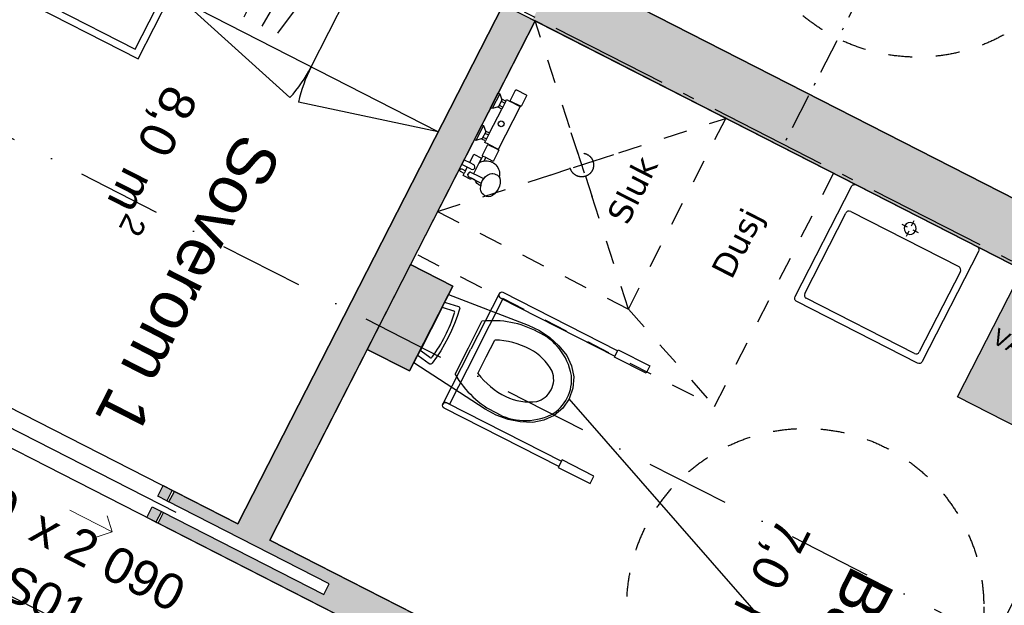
# Model space of a CAD drawing. Header units: millimetres. Extents: x 91549 to 157794, y 81579 to 142563.
# Tile 35 of 112: x 133711 to 137847, y 114480 to 116942. Entities that reach past the tile are written whole.
import ezdxf
from ezdxf.enums import TextEntityAlignment as Align

# ---------------------------------------------------------------- set-up
doc = ezdxf.new("R2010")
doc.units = ezdxf.units.MM
doc.header["$LTSCALE"] = 0.5
doc.header["$MEASUREMENT"] = 0
for name, pattern in [('Akselinje', [1500, 1000, -200, 100, -200]), ('Over snittplan', [520, 300, -100, 20, -100]), ('PLINE', [0]), ('Prikk & stiplet', [1340.555525, 705.555534, -352.777767, 0, -282.222223]), ('Stipling', [400, 200, -200]), ('Under snittplan', [600, 400, -200])]:
    doc.linetypes.add(name, pattern=pattern)
doc.layers.add('234- Vinduer_ dører_ porter(Nye konstruksjoner)', color=7, linetype='Continuous', lineweight=0)
for name, color, linetype in [('24-- Innervegger (Skravur)(Nye konstruksjoner)', 7, 'Continuous'), ('24-- Innervegger(Nye konstruksjoner)', 7, 'Continuous'), ('244- Vinduer_ dører_ foldevegger(Nye konstruksjoner)', 7, 'Continuous'), ('251- Frittbærende dekker(Nye konstruksjoner)', 7, 'Continuous'), ('315- Utstyr for sanitærinstallasjoner (Skravur)(Nye konstruksjoner)', 7, 'Continuous'), ('315- Utstyr for sanitærinstallasjoner(Nye konstruksjoner)', 7, 'Continuous'), ('68-- Inventar (løst)(Nye konstruksjoner)', 7, 'Continuous'), ('82-- Modullinjer(Nye konstruksjoner)', 7, 'Continuous'), ('842-M___1_100 Målsetting bygning(Nye konstruksjoner)', 7, 'Continuous'), ('852- Snittmarkør', 7, 'Continuous'), ('852- Teknisk_symbolsk informasjon_ bygning(Nye konstruksjoner)', 7, 'Continuous'), ('862- M___Nettoareal(Nye konstruksjoner)', 7, 'Continuous'), ('862- M___Nettoareal(Polylinje)(Nye konstruksjoner)', 7, 'Continuous'), ('862- M___Nettoareal(Tekst)(Nye konstruksjoner)', 7, 'Continuous'), ('878- Annen overflate_visuell informasjon_andre HC(Nye konstruksjoner)', 7, 'Continuous'), ('878- Annen overflate_visuell informasjon_snusirkler(Nye konstruksjoner)', 7, 'Continuous'), ('VA_Sluk(Nye konstruksjoner)', 7, 'Continuous')]:
    doc.layers.add(name, color=color, linetype=linetype)
doc.styles.add('GENERATED_STYLE_1', font='arial.ttf')
doc.styles.add('GENERATED_STYLE_2', font='arial.ttf')
doc.styles.add('GENERATED_STYLE_3', font='verdana.ttf')
doc.linetypes.add('Fasade_Snitt markør', pattern='A,0,[1,Plan 1.etasje1.Shx,S=3.174603,R=0,X=0,Y=0],-800,0', length=800)
doc.dimstyles.new('GENERATED_STYLE__2', dxfattribs={"dimtxt": 150, "dimasz": 95, "dimexe": 0.18, "dimexo": 0.0625, "dimgap": 0, "dimtad": 1, "dimdec": 0, "dimzin": 0, "dimdsep": 46, "dimtxsty": 'GENERATED_STYLE_1', "dimblk": 'ARROWHEAD_6', "dimblk1": 'ARROWHEAD_6', "dimblk2": 'ARROWHEAD_6', "dimcen": 0.09, "dimse1": 1, "dimse2": 1, "dimclrd": 256, "dimclre": 256, "dimclrt": 256, "dimadec": 1, "dimazin": 0, "dimtfac": 1, "dimtdec": 4, "dimtmove": 0, "dimatfit": 3, "dimfxl": 1, "dimtolj": 1, "dimtzin": 0, "dimarcsym": 0})
doc.dimstyles.new('GENERATED_STYLE__3', dxfattribs={"dimtxt": 200, "dimasz": 190, "dimexe": 0.18, "dimexo": 0.0625, "dimgap": 0, "dimtad": 1, "dimdec": 0, "dimzin": 0, "dimdsep": 46, "dimtxsty": 'GENERATED_STYLE_1', "dimblk": 'ARROWHEAD_6', "dimblk1": 'ARROWHEAD_6', "dimblk2": 'ARROWHEAD_6', "dimcen": 0.09, "dimse1": 1, "dimse2": 1, "dimclrd": 256, "dimclre": 256, "dimclrt": 256, "dimadec": 1, "dimazin": 0, "dimtfac": 1, "dimtdec": 4, "dimtmove": 0, "dimatfit": 3, "dimfxl": 1, "dimtolj": 1, "dimtzin": 0, "dimarcsym": 0})

# ---------------------------------------------------------------- blocks, each defined once
blk = doc.blocks.new('Leilighet 1_101_14_1', base_point=(132842.5, 119904.3))
at = {"layer": '862- M___Nettoareal(Polylinje)(Nye konstruksjoner)', "linetype": 'PLINE', "flags": 128}
blk.add_lwpolyline([(132836.6, 118488.9), (129669.9, 112288.8), (136315.2, 108894.6), (139482, 115094.7), (135686.4, 117033.3)], close=True, dxfattribs=at)
at = {"layer": '862- M___Nettoareal(Tekst)(Nye konstruksjoner)', "style": 'GENERATED_STYLE_1'}
for tag, height, p in [('DUMMY_862', 150, (131389.7, 118862)), ('ROOM_NAME', 200, (131669.6, 118673.3)), ('DUMMY_861', 200, (131100.8, 117605.4))]:
    blk.add_attdef(tag, text='', height=height, rotation=242.9436, dxfattribs=at).set_placement(p, align=Align.TOP_LEFT)
blk = doc.blocks.new('Korridor_101_15_1', base_point=(139504.5, 110638.4))
at = {"layer": '862- M___Nettoareal(Polylinje)(Nye konstruksjoner)', "linetype": 'PLINE', "flags": 128}
blk.add_lwpolyline([(142398.2, 116160.9), (136899.8, 118969.2), (135978.3, 117165), (139818.4, 115203.6), (132080, 100053.2), (133738.3, 99206.2)], close=True, dxfattribs=at)
at = {"layer": '862- M___Nettoareal(Tekst)(Nye konstruksjoner)', "style": 'GENERATED_STYLE_1'}
for tag, height, p in [('DUMMY_862', 150, (137989.1, 109473.7)), ('ROOM_NAME', 200, (138269, 109285)), ('DUMMY_861', 200, (137825.3, 108462))]:
    blk.add_attdef(tag, text='', height=height, rotation=242.9436, dxfattribs=at).set_placement(p, align=Align.TOP_LEFT)
blk = doc.blocks.new('Bad_106_28_1', base_point=(137010.7, 114473.8))
at = {"layer": '862- M___Nettoareal(Polylinje)(Nye konstruksjoner)', "linetype": 'PLINE', "flags": 128}
blk.add_lwpolyline([(137343.8, 113435.4), (138458.3, 115617.5), (135875.5, 116936.7), (135352.4, 115912.6), (135530.6, 115821.6), (135348.6, 115465.4), (135170.5, 115556.3), (134761, 114754.6)], close=True, dxfattribs=at)
at = {"layer": '862- M___Nettoareal(Tekst)(Nye konstruksjoner)', "insert": (137077.5, 114770.9), "char_height": 150, "attachment_point": 1, "rotation": 242.9436, "style": 'GENERATED_STYLE_1'}
blk.add_mtext('\\A1;{\\pql;\\pt0,24100;\\fArial|b0|i0|c0|p0;\\W1.000000;7,0\\fArial|b0|i0|c0|p0;\\W1.000000;\\A1{\\H.66x;\\S^  ;}\\fArial|b0|i0|c0|p0;\\W1.000000; m\\fArial|b0|i0|c0|p0;\\W1.000000;\\A1{\\H.66x;\\S2^  ;}}', dxfattribs=at)
at = {"layer": '862- M___Nettoareal(Tekst)(Nye konstruksjoner)', "style": 'GENERATED_STYLE_1'}
for tag, height, p in [('DUMMY_862', 150, (137109.9, 114754.4)), ('ROOM_NAME', 200, (137389.8, 114565.7)), ('DUMMY_861', 200, (137167.8, 114176.8))]:
    blk.add_attdef(tag, text='', height=height, rotation=242.9436, dxfattribs=at).set_placement(p, align=Align.TOP_LEFT)
blk = doc.blocks.new('Tekn. rom_101_31_1', base_point=(138684.5, 114137.8))
at = {"layer": '862- M___Nettoareal(Polylinje)(Nye konstruksjoner)', "linetype": 'PLINE', "flags": 128}
blk.add_lwpolyline([(138591.9, 115549.3), (137477.4, 113367.2), (138367.5, 112912.6), (139482, 115094.7)], close=True, dxfattribs=at)
at = {"layer": '862- M___Nettoareal(Tekst)(Nye konstruksjoner)', "insert": (138890.9, 114708.4), "char_height": 150, "attachment_point": 1, "rotation": 242.9436, "style": 'GENERATED_STYLE_1'}
blk.add_mtext('\\A1;{\\pql;\\pt0,24100;\\fArial|b0|i0|c0|p0;\\W1.000000;2,4\\fArial|b0|i0|c0|p0;\\W1.000000;\\A1{\\H.66x;\\S^  ;}\\fArial|b0|i0|c0|p0;\\W1.000000; m\\fArial|b0|i0|c0|p0;\\W1.000000;\\A1{\\H.66x;\\S2^  ;}}', dxfattribs=at)
at = {"layer": '862- M___Nettoareal(Tekst)(Nye konstruksjoner)', "style": 'GENERATED_STYLE_1'}
for tag, height, p in [('DUMMY_862', 150, (138923.4, 114691.9)), ('ROOM_NAME', 200, (139203.2, 114503.2)), ('DUMMY_861', 200, (138655.5, 113476.5))]:
    blk.add_attdef(tag, text='', height=height, rotation=242.9436, dxfattribs=at).set_placement(p, align=Align.TOP_LEFT)
blk = doc.blocks.new('Soverom 1_106_32_1', base_point=(134268.8, 115964.9))
at = {"layer": '862- M___Nettoareal(Polylinje)(Nye konstruksjoner)', "linetype": 'PLINE', "flags": 128}
blk.add_lwpolyline([(134627.4, 114822.9), (135742, 117004.9), (135686.4, 117033.3), (132836.6, 118488.9), (131722.1, 116306.8)], close=True, dxfattribs=at)
at = {"layer": '862- M___Nettoareal(Tekst)(Nye konstruksjoner)', "insert": (134503.1, 116589.9), "char_height": 150, "attachment_point": 1, "rotation": 242.9436, "style": 'GENERATED_STYLE_1'}
blk.add_mtext('\\A1;{\\pql;\\pt0,24100;\\fArial|b0|i0|c0|p0;\\W1.000000;8,0\\fArial|b0|i0|c0|p0;\\W1.000000;\\A1{\\H.66x;\\S^  ;}\\fArial|b0|i0|c0|p0;\\W1.000000; m\\fArial|b0|i0|c0|p0;\\W1.000000;\\A1{\\H.66x;\\S2^  ;}}', dxfattribs=at)
at = {"layer": '862- M___Nettoareal(Tekst)(Nye konstruksjoner)', "style": 'GENERATED_STYLE_1'}
for tag, height, p in [('DUMMY_862', 150, (134535.5, 116573.3)), ('ROOM_NAME', 200, (134815.4, 116384.6)), ('DUMMY_861', 200, (134212.1, 115249.2))]:
    blk.add_attdef(tag, text='', height=height, rotation=242.9436, dxfattribs=at).set_placement(p, align=Align.TOP_LEFT)
blk = doc.blocks.new('Stue_kjøkken_101_33_1', base_point=(132006.4, 113565.7))
at = {"layer": '862- M___Nettoareal(Polylinje)(Nye konstruksjoner)', "linetype": 'PLINE', "flags": 128}
blk.add_lwpolyline([(131653.9, 116173.2), (129669.9, 112288.8), (133821.3, 110168.4), (135805.3, 114052.8)], close=True, dxfattribs=at)
at = {"layer": '862- M___Nettoareal(Tekst)(Nye konstruksjoner)', "style": 'GENERATED_STYLE_1'}
for tag, height, p in [('DUMMY_862', 150, (132332, 114289.6)), ('ROOM_NAME', 200, (132611.9, 114100.9)), ('DUMMY_861', 200, (131890.7, 112734.7))]:
    blk.add_attdef(tag, text='', height=height, rotation=242.9436, dxfattribs=at).set_placement(p, align=Align.TOP_LEFT)
blk = doc.blocks.new('Dørmarkør NOR[23]_1', base_point=(133886.8, 115032.7))
at = {"layer": '852- Teknisk_symbolsk informasjon_ bygning(Nye konstruksjoner)', "char_height": 150, "attachment_point": 7, "rotation": 332.9436, "style": 'GENERATED_STYLE_1'}
for s, insert in [('\\A1;{\\pql;\\pt0;\\fArial|b0|i0|c0|p0;\\W1.000000;890\\fArial|b0|i0|c0|p0;\\W1.000000;\\A1{\\H.66x;\\S^  ;}\\fArial|b0|i0|c0|p0;\\W1.000000; x 2\xa0090\\fArial|b0|i0|c0|p0;\\W1.000000;\\A1{\\H.66x;\\S^  ;}}', (133324.1, 114924.3)), ('\\A1;{\\pql;\\pt0;\\fArial|b0|i0|c0|p0;\\W1.000000; ID-S01\\fArial|b0|i0|c0|p0;\\W1.000000;\\fArial|b0|i0|c0|p0;\\W1.000000;\\fArial|b0|i0|c0|p0;\\W1.000000;}', (133313.6, 114677)), ('\\A1;{\\pql;\\pt0;\\fArial|b0|i0|c0|p0;\\W1.000000;\\fArial|b0|i0|c0|p0;\\H0.666667x;\\W1.000000;\\A1{\\H.66x;\\S^  ;}\\fArial|b0|i0|c0|p0;\\H1.500000x;\\W1.000000;\\fArial|b0|i0|c0|p0;\\W1.000000;}', (132908.2, 113116.7))]:
    blk.add_mtext(s, dxfattribs=dict(at, insert=insert))
blk = doc.blocks.new('Skyvedør med pocketkarm[16]_1', base_point=(-1071196.2, -15782375.2))
at = {"layer": '24-- Innervegger (Skravur)(Nye konstruksjoner)', "linetype": 'Continuous'}
for points in [[(133558.8, 115368.7), (133490.5, 115235.1), (133528.8, 115215.5), (133597, 115349.1)], [(134328.6, 114919.3), (134351.3, 114963.9), (134313.1, 114983.4), (134290.3, 114938.9)], [(134283.1, 114830.3), (134305.9, 114874.8), (134267.6, 114894.4), (134244.8, 114849.8)]]:
    blk.add_hatch(color=256, dxfattribs=at).paths.add_polyline_path(points)
at = {"layer": '234- Vinduer_ dører_ porter(Nye konstruksjoner)', "linetype": 'PLINE'}
for p, q in [((133921.3, 114880.3), (134099.4, 114789.4)), ((134099.4, 114789.4), (134077.6, 114856.6)), ((134099.4, 114789.4), (134032.1, 114767.6))]:
    blk.add_line(p, q, dxfattribs=at)
at = {"layer": '244- Vinduer_ dører_ foldevegger(Nye konstruksjoner)', "linetype": 'PLINE'}
for p, q in [((133481.6, 115239.7), (133549.8, 115373.2)), ((133481.6, 115239.7), (133549.8, 115373.2)), ((133481.6, 115239.7), (133549.8, 115373.2)), ((133490.5, 115235.1), (133558.8, 115368.7)), ((133558.8, 115368.7), (133549.8, 115373.2)), ((133558.8, 115368.7), (133597, 115349.1)), ((133597, 115349.1), (133528.8, 115215.5)), ((133490.5, 115235.1), (133481.6, 115239.7)), ((133528.8, 115215.5), (133490.5, 115235.1)), ((134368, 114871.1), (133652, 115236.9)), ((134290.3, 114938.9), (134313.1, 114983.4)), ((134313.1, 114983.4), (134351.3, 114963.9)), ((134351.3, 114963.9), (134328.6, 114919.3)), ((134337.5, 114914.8), (134360.3, 114959.3)), ((134337.5, 114914.8), (134360.3, 114959.3)), ((134337.5, 114914.8), (134360.3, 114959.3)), ((134351.3, 114963.9), (134360.3, 114959.3)), ((134328.6, 114919.3), (134290.3, 114938.9)), ((134328.6, 114919.3), (134337.5, 114914.8)), ((134244.8, 114849.8), (134267.6, 114894.4)), ((134267.6, 114894.4), (134305.9, 114874.8)), ((134305.9, 114874.8), (134283.1, 114830.3)), ((134292, 114825.7), (134314.8, 114870.3)), ((134292, 114825.7), (134314.8, 114870.3)), ((134292, 114825.7), (134314.8, 114870.3)), ((134305.9, 114874.8), (134314.8, 114870.3)), ((134283.1, 114830.3), (134244.8, 114849.8)), ((134283.1, 114830.3), (134292, 114825.7))]:
    blk.add_line(p, q, dxfattribs=at)
at = {"layer": '852- Teknisk_symbolsk informasjon_ bygning(Nye konstruksjoner)'}
blk.add_blockref('Dørmarkør NOR[23]_1', (133886.8, 115032.7), dxfattribs=at)
blk = doc.blocks.new('Seng 01[41]_1', base_point=(134208.4, 116777.6))
at = {"layer": '68-- Inventar (løst)(Nye konstruksjoner)', "linetype": 'PLINE'}
for p, q in [((132836.6, 118488.9), (132427.3, 117687.4)), ((134617.8, 117579.1), (132836.6, 118488.9)), ((133375.2, 118180.1), (133293.3, 118019.8)), ((133133, 118101.7), (133293.3, 118019.8)), ((132427.3, 117687.4), (134208.4, 116777.6)), ((134208.4, 116777.6), (134617.8, 117579.1))]:
    blk.add_line(p, q, dxfattribs=at)
at = {"layer": '68-- Inventar (løst)(Nye konstruksjoner)', "linetype": 'PLINE', "flags": 128}
for points in [[(133133, 118101.7), (133186.8, 118119.1), (133236.8, 118217.1), (132862.8, 118408.1), (132508, 117713.5), (132846.4, 117540.7)], [(134195.3, 116818), (134577.4, 117566.1), (133375.2, 118180.1), (133133, 118101.7), (132832.8, 117513.9)]]:
    blk.add_lwpolyline(points, close=True, dxfattribs=at)
blk = doc.blocks.new('Standard grid marker[49]_1', base_point=(129773.7, 120067.9))
at = {"layer": '82-- Modullinjer(Nye konstruksjoner)', "linetype": 'Akselinje'}
blk.add_line((129951.8, 119977), (149157.6, 110167.3), dxfattribs=at)
at = {"layer": '82-- Modullinjer(Nye konstruksjoner)', "style": 'GENERATED_STYLE_2'}
blk.add_attdef('AC_MarkerText_1', text='', height=350, rotation=242.9436, dxfattribs=at).set_placement((150008.1, 109652.9), align=Align.TOP_CENTER)
blk = doc.blocks.new('Garderobe 01[58]_1', base_point=(135469, 116470.6))
at = {"layer": '68-- Inventar (løst)(Nye konstruksjoner)', "linetype": 'PLINE'}
for p, q in [((134546.8, 117008.7), (134784.9, 117404.3)), ((134653.5, 116953.6), (134856.4, 117368.4)), ((134729.7, 116914.9), (134958.2, 117316.1)), ((135071.2, 117010.7), (134536.8, 117283.6)), ((134934.7, 116743.5), (135207.6, 117277.9)), ((134934.7, 116743.5), (135207.6, 117277.9)), ((134794.5, 116885.3), (135071.5, 117254.7)), ((134400.4, 117016.4), (134845.9, 116614.5)), ((135469, 116470.6), (134882.3, 116595.9))]:
    blk.add_line(p, q, dxfattribs=at)
at = {"layer": '68-- Inventar (løst)(Nye konstruksjoner)', "linetype": 'PLINE', "flags": 128}
blk.add_lwpolyline([(135469, 116470.6), (134400.4, 117016.4), (134673.3, 117550.8), (135742, 117004.9)], close=True, dxfattribs=at)
at = {"layer": '68-- Inventar (løst)(Nye konstruksjoner)', "linetype": 'PLINE'}
for centre, start, end in [((134400.4, 117016.4), 317.9436, 332.9436), ((135469, 116470.6), 152.9436, 167.9436)]:
    blk.add_arc(centre, 600, start, end, dxfattribs=at)
blk = doc.blocks.new('WC handikap[79]_1', base_point=(135439.3, 115642.8))
at = {"layer": '315- Utstyr for sanitærinstallasjoner(Nye konstruksjoner)', "linetype": 'PLINE'}
for p, q in [((135724.2, 115789.6), (135606.4, 115557.8)), ((135628.7, 115546.5), (135740.9, 115767.1)), ((135740.9, 115767.1), (135729.7, 115772.8)), ((135395.4, 115554.2), (135485, 115730.5)), ((135490.2, 115732.5), (135533.7, 115718.6)), ((135595.9, 115563.2), (135652.3, 115674.2)), ((135670.6, 115525.2), (135706.2, 115595.2)), ((135433.7, 115521.9), (135396.8, 115548.8)), ((135488.5, 115326.1), (135606.4, 115557.8)), ((135628.7, 115546.5), (135516.5, 115325.9)), ((135539.5, 115452.2), (135595.9, 115563.2)), ((135635, 115455.1), (135670.6, 115525.2)), ((135516.5, 115325.9), (135505.3, 115331.6))]:
    blk.add_line(p, q, dxfattribs=at)
at = {"layer": '315- Utstyr for sanitærinstallasjoner(Nye konstruksjoner)', "linetype": 'PLINE', "flags": 128}
for points in [[(135937.5, 115606.7), (135976.1, 115571.2), (136008.8, 115530.2), (136029.2, 115487), (136037.9, 115440.2), (136034.3, 115392.9), (136018.6, 115348.2), (135991.8, 115309.3), (135955.7, 115278.5), (135912.7, 115258), (135865.8, 115249), (135813.4, 115251.2), (135762, 115261.5), (135712.7, 115279.6), (135666.7, 115304.9), (135366.2, 115499.2), (135512.3, 115786.4), (135846.3, 115658.1), (135893.9, 115635.9)], [(135548.6, 115694.7), (135537.2, 115664.8), (135524.5, 115635.4), (135510.5, 115606.6), (135495.4, 115578.3), (135479.2, 115550.7), (135461.8, 115523.9), (135443.3, 115497.8), (135440.7, 115495.2), (135437.5, 115493.8), (135434.2, 115493.7), (135431.2, 115495), (135385.2, 115528.5), (135384.2, 115529.6), (135383.7, 115531.2), (135383.7, 115532.9), (135384.2, 115534.6), (135494.3, 115751.1), (135495.3, 115752.5), (135496.7, 115753.5), (135498.3, 115754), (135499.8, 115753.8), (135554, 115736.4), (135556.8, 115734.8), (135558.6, 115732.1), (135559.4, 115728.6), (135558.8, 115725)], [(136224.7, 115554.8), (136358.4, 115486.8), (136342.5, 115455.6), (136208.8, 115523.6)], [(135973.1, 115060.1), (136106.8, 114992.1), (136122.7, 115023.3), (135989, 115091.3)]]:
    blk.add_lwpolyline(points, close=True, dxfattribs=at)
for points in [[(135729.7, 115772.8), (136211.1, 115528), (136222.4, 115550.3), (135741, 115795.1, 1)], [(135505.3, 115331.6), (135986.7, 115086.8), (135975.4, 115064.5), (135494, 115309.3, -1)]]:
    blk.add_lwpolyline(points, format="xyb", close=True, dxfattribs=at)
at = {"layer": '315- Utstyr for sanitærinstallasjoner(Nye konstruksjoner)', "linetype": 'PLINE'}
for centre, start, end in [((135735.4, 115783.9), 153.047, 243.047), ((135499.7, 115320.4), 63.047, 153.047)]:
    blk.add_arc(centre, 12.5, start, end, dxfattribs=at)
for centre, major_axis, ratio, start_param, end_param in [((135083.6, 115823.7), (247.6, 487), 0.851064, 4.52152, 4.903258), ((135488.2, 115728.8), (1.91, 3.75), 0.851064, 6.254649, 7.840563), ((135531.1, 115711.2), (3.54, 6.95), 0.851064, 4.845981, 6.446102), ((135656.8, 115201.3), (220.3, 433.2), 0.889226, 6.259569, 6.81259), ((135766.2, 115361.9), (133.1, 261.7), 0.889226, 5.438328, 6.338917), ((135662.2, 115190.4), (187.6, 369), 0.889226, 6.270283, 6.68601), ((135398.6, 115552.6), (1.91, 3.75), 0.851064, 1.584215, 3.170129), ((135732.9, 115320.5), (120.5, 237), 0.889226, 5.722271, 6.279937), ((135438.1, 115528.3), (3.54, 6.95), 0.851064, 2.978676, 4.578797), ((135924.2, 115727.2), (220.3, 433.2), 0.889226, 2.61219, 3.165211), ((135936.2, 115729.2), (187.6, 369), 0.889226, 2.73877, 3.154497), ((135872.3, 115421.6), (40.5, 79.7), 0.889226, 4.72278, 5.646085), ((135884.9, 115415.2), (71.8, 141.1), 0.889226, 4.71825, 5.344893), ((135873.2, 115423.2), (40.5, 79.7), 0.889226, 3.778693, 4.701998), ((135872.7, 115595.4), (120.5, 237), 0.889226, 3.144846, 3.702511), ((135885.8, 115416.8), (71.8, 141.1), 0.889226, 4.079884, 4.706528), ((135858.9, 115544.2), (133.1, 261.7), 0.889226, 3.085865, 3.986454)]:
    blk.add_ellipse(centre, major_axis=major_axis, ratio=ratio, start_param=start_param, end_param=end_param, dxfattribs=at)
blk = doc.blocks.new('Dusjgarnityr[100]_1', base_point=(135670.9, 116536))
at = {"layer": '315- Utstyr for sanitærinstallasjoner(Nye konstruksjoner)', "linetype": 'PLINE'}
for p, q in [((135727, 116630.8), (135695.2, 116568.4)), ((135736.2, 116604.8), (135721.7, 116576.3)), ((135724.6, 116582.1), (135739.8, 116574.4)), ((135733.2, 116599), (135748.4, 116591.3)), ((135752.7, 116599.8), (135735.5, 116565.9)), ((135812, 116577.5), (135771, 116598.3)), ((135771.9, 116600.1), (135812.9, 116579.3)), ((135659, 116497.1), (135627.2, 116434.7)), ((135668.2, 116471.1), (135653.7, 116442.6)), ((135656.6, 116448.4), (135671.8, 116440.7)), ((135665.2, 116465.3), (135680.4, 116457.6)), ((135684.7, 116466.1), (135667.5, 116432.2)), ((135719.5, 116395.7), (135678.5, 116416.5)), ((135679.4, 116418.3), (135720.6, 116397.4)), ((135668.3, 116362.2), (135656.7, 116368.1)), ((135607.2, 116313.7), (135591.1, 116321.8)), ((135607.2, 116313.7), (135591.1, 116321.8)), ((135601.1, 116341.4), (135617.2, 116333.3)), ((135640, 116338.5), (135617.4, 116294.1)), ((135583.7, 116307.1), (135577.8, 116295.5)), ((135593.4, 116289.3), (135593.2, 116287.7)), ((135593.2, 116287.7), (135593.5, 116285.9)), ((135593.4, 116292), (135594.3, 116294.4)), ((135593.4, 116289.3), (135593.4, 116292)), ((135594, 116291.2), (135593.4, 116289.5)), ((135593.4, 116289.5), (135593.4, 116289.3)), ((135593.4, 116289.3), (135593.4, 116289.3)), ((135593.5, 116285.9), (135594.1, 116284.3)), ((135596.8, 116296.5), (135594, 116291.2)), ((135594.1, 116284.3), (135595.2, 116283)), ((135594.3, 116294.4), (135595.8, 116296.6)), ((135595.2, 116283), (135596.5, 116282.1)), ((135595.8, 116296.6), (135597.9, 116298.2)), ((135634, 116262.5), (135596.5, 116282.1)), ((135597.8, 116298.1), (135596.8, 116296.5)), ((135597.9, 116298.2), (135597.8, 116298.1)), ((135599.1, 116299.3), (135597.9, 116298.2)), ((135597.9, 116298.2), (135597.9, 116298.2)), ((135600.7, 116300.1), (135599.1, 116299.3)), ((135602.3, 116300.5), (135600.7, 116300.1)), ((135604, 116300.4), (135602.3, 116300.5)), ((135605.6, 116299.9), (135604, 116300.4)), ((135643.5, 116281.2), (135605.6, 116299.9)), ((135659.9, 116273.4), (135643.5, 116281.2)), ((135658.7, 116271.9), (135664.3, 116278.6)), ((135664.3, 116278.6), (135667.9, 116282.6)), ((135667.9, 116282.6), (135675.9, 116289.1)), ((135675.9, 116289.1), (135684, 116293.1)), ((135684, 116293.1), (135686.6, 116294.1)), ((135686.6, 116294.1), (135694.7, 116295.4)), ((135694.7, 116295.4), (135697.8, 116295.4)), ((135697.8, 116295.4), (135705.1, 116293.6)), ((135705.1, 116293.6), (135708.2, 116292.6)), ((135708.2, 116292.6), (135717.7, 116287.8)), ((135717.7, 116287.8), (135723.5, 116282.9)), ((135723.5, 116282.9), (135724.8, 116280.3)), ((135650, 116253.8), (135634, 116262.5)), ((135648.4, 116247.2), (135647.6, 116243.8)), ((135648.4, 116247.2), (135650.4, 116255.7)), ((135650.4, 116255.7), (135653.9, 116264.1)), ((135653.9, 116264.1), (135658.7, 116271.9))]:
    blk.add_line(p, q, dxfattribs=at)
at = {"layer": '315- Utstyr for sanitærinstallasjoner(Nye konstruksjoner)', "linetype": 'PLINE', "flags": 128}
blk.add_lwpolyline([(135838.7, 116625.6, -0.414214), (135840, 116621.6), (135817.3, 116577), (135812.9, 116579.3), (135812, 116577.5), (135812.2, 116577.4), (135812.7, 116577.1), (135812.9, 116577), (135721.3, 116397), (135721.2, 116397.1), (135720.6, 116397.4), (135720.5, 116397.4), (135719.5, 116395.7), (135723.9, 116393.4), (135701.3, 116348.9, -0.414214), (135697.2, 116347.5), (135668.3, 116362.2), (135660.8, 116347.3, -0.547975), (135724.8, 116280.3), (135727.4, 116275.3), (135729.1, 116265.5), (135728.5, 116254.2), (135725.6, 116242.2), (135720.6, 116230.2), (135713.8, 116219.1), (135705.8, 116209.7), (135697, 116202.5), (135688.1, 116198.1), (135679.7, 116196.8), (135672.3, 116198.7), (135662.8, 116203.5), (135660.2, 116205.4), (135654.5, 116210.2), (135652.7, 116212.7), (135648.9, 116220), (135648.2, 116222.7), (135646.7, 116231.6), (135647.2, 116241.9), (135647.6, 116243.8, -0.166188), (135622.3, 116268.6), (135608.2, 116276), (135605.6, 116270.8), (135573.5, 116287.1), (135577.8, 116295.5), (135562.6, 116303.2, -1), (135568.5, 116314.8), (135583.7, 116307.1), (135591.1, 116321.8), (135568, 116333.6), (135577.9, 116353.2), (135601.1, 116341.4), (135618.8, 116376.2), (135650.9, 116359.9), (135640, 116338.5, -0.013709), (135642.5, 116340.2), (135656.7, 116368.1), (135656.3, 116368.3, -0.414214), (135655, 116372.4), (135677.7, 116416.9), (135678.5, 116416.5), (135679.4, 116418.3), (135664.3, 116426), (135667.5, 116432.2), (135652.3, 116439.9), (135653.7, 116442.6), (135627.2, 116434.7), (135621, 116437.9), (135652.7, 116500.3), (135659, 116497.1), (135668.2, 116471.1), (135669.5, 116473.8), (135684.7, 116466.1), (135735.5, 116565.9), (135720.3, 116573.6), (135721.7, 116576.3), (135695.2, 116568.4), (135689, 116571.6), (135720.7, 116634), (135727, 116630.8), (135736.2, 116604.8), (135737.5, 116607.5), (135752.7, 116599.8), (135755.9, 116606), (135771, 116598.3), (135771.9, 116600.1), (135771.1, 116600.6), (135793.7, 116645.1, -0.414214), (135797.8, 116646.4)], format="xyb", close=True, dxfattribs=at)
at = {"layer": '315- Utstyr for sanitærinstallasjoner(Nye konstruksjoner)', "linetype": 'PLINE'}
blk.add_circle((135733.3, 116504.2), 12, dxfattribs=at)
for centre, radius, start, end in [((135612.2, 116323.5), 11, 243.047, 63.047), ((135671.4, 116293.4), 55, 101.16, 121.6475)]:
    blk.add_arc(centre, radius, start, end, dxfattribs=at)
blk = doc.blocks.new('Drenering gulv symbol[102]_1', base_point=(135937.1, 116287.7))
at = {"layer": 'VA_Sluk(Nye konstruksjoner)', "linetype": 'Under snittplan'}
for p, q in [((136056.2, 116378.8), (136028, 116465.8)), ((136119.2, 116346.7), (136206.1, 116374.8)), ((136024, 116315.9), (135937.1, 116287.7)), ((136087, 116283.7), (136115.2, 116196.7))]:
    blk.add_line(p, q, dxfattribs=at)
at = {"layer": 'VA_Sluk(Nye konstruksjoner)', "linetype": 'Under snittplan', "flags": 128}
blk.add_lwpolyline([(136094.3, 116375.8, -1), (136048.9, 116286.7, -1)], format="xyb", close=True, dxfattribs=at)
blk = doc.blocks.new('Vaskemaskin[140]_1', base_point=(138191.1, 115754))
at = {"layer": '315- Utstyr for sanitærinstallasjoner (Skravur)(Nye konstruksjoner)', "linetype": 'Continuous'}
blk.add_hatch(color=256, dxfattribs=at).paths.add_polyline_path([(138458.3, 115617.5), (137924, 115890.4), (137651, 115356.1), (138185.4, 115083.2)])
at = {"layer": '315- Utstyr for sanitærinstallasjoner(Nye konstruksjoner)', "linetype": 'Continuous', "flags": 128}
blk.add_lwpolyline([(138458.3, 115617.5), (138185.4, 115083.2), (137651, 115356.1), (137924, 115890.4)], close=True, dxfattribs=at)
at = {"layer": '315- Utstyr for sanitærinstallasjoner(Nye konstruksjoner)', "linetype": 'Continuous', "style": 'GENERATED_STYLE_1'}
blk.add_attdef('stDisplayText', text='', height=70, rotation=332.9436, dxfattribs=at).set_placement((138054.7, 115490.1), align=Align.MIDDLE_CENTER)
blk = doc.blocks.new('Servant[141]_1', base_point=(137478.7, 116117.9))
at = {"layer": '315- Utstyr for sanitærinstallasjoner(Nye konstruksjoner)', "linetype": 'PLINE'}
for p, q in [((137008.5, 115791), (137181.4, 116129.4)), ((137201.6, 116135.9), (137655.7, 115903.9)), ((137440.3, 116070.1), (137418, 116081.5)), ((137457.1, 116075.6), (137468.5, 116097.8)), ((137445.7, 116053.3), (137434.3, 116031.1)), ((137462.5, 116058.8), (137484.8, 116047.4)), ((137662.3, 115883.7), (137489.4, 115545.3)), ((137469.2, 115538.8), (137015.1, 115770.8))]:
    blk.add_line(p, q, dxfattribs=at)
at = {"layer": '315- Utstyr for sanitærinstallasjoner(Nye konstruksjoner)', "linetype": 'PLINE', "flags": 128}
for points in [[(137224.9, 116247.5), (137732.5, 115988.2, -0.414214), (137739, 115968.1), (137502.5, 115505, -0.414214), (137482.3, 115498.4), (136974.7, 115757.7, -0.414214), (136968.2, 115777.9), (137204.7, 116241, -0.414214)], [(137473.7, 116053.1, 1), (137429.1, 116075.8, 1)]]:
    blk.add_lwpolyline(points, format="xyb", close=True, dxfattribs=at)
at = {"layer": '315- Utstyr for sanitærinstallasjoner(Nye konstruksjoner)', "linetype": 'PLINE'}
for centre, start, end in [((137194.7, 116122.6), 62.9436, 152.9436), ((137648.9, 115890.6), 332.9436, 62.9436), ((137021.9, 115784.1), 152.9436, 242.9436), ((137476.1, 115552.2), 242.9436, 332.9436)]:
    blk.add_arc(centre, 15, start, end, dxfattribs=at)
blk = doc.blocks.new('*D235', base_point=(-1071196.2, -15782375.2))
at = {"layer": '842-M___1_100 Målsetting bygning(Nye konstruksjoner)', "linetype": 'PLINE'}
for p, q in [((137633.7, 113673.3), (137548.4, 113506.4)), ((137658.3, 113611.6), (137523.8, 113568.1)), ((137591.1, 113589.8), (137524.3, 113624)), ((138481.2, 113135.2), (137591.1, 113589.8)), ((138523.8, 113218.7), (138438.5, 113051.7)), ((138413.9, 113113.4), (138548.5, 113157)), ((138548, 113101.1), (138481.2, 113135.2))]:
    blk.add_line(p, q, dxfattribs=at)
at = {"layer": '842-M___1_100 Målsetting bygning(Nye konstruksjoner)', "insert": (137820.5, 113506.3), "char_height": 150, "attachment_point": 7, "rotation": 332.9436, "style": 'GENERATED_STYLE_1'}
blk.add_mtext('\\A1;{\\pql;\\fArial|b0|i0|c0|p0;\\W1.000000;1\xa0000}', dxfattribs=at)
blk = doc.blocks.new('ARROWHEAD_6')
at = {"linetype": 'Continuous'}
for p, q in [((-0.5, -0.5), (0.5, 0.5)), ((0, 0), (-1, 0))]:
    blk.add_line(p, q, dxfattribs=at)
blk = doc.blocks.new('*D256', base_point=(-1071196.2, -15782375.2))
at = {"layer": '842-M___1_100 Målsetting bygning(Nye konstruksjoner)', "linetype": 'PLINE'}
for p, q in [((139207, 117734.7), (139163.4, 117869.2)), ((139185.2, 117802), (139219.3, 117868.8)), ((139268.7, 117759.3), (139101.7, 117844.6)), ((138263.6, 115997.7), (139185.2, 117802)), ((138347.1, 115955), (138180.1, 116040.3)), ((138241.8, 116065), (138285.4, 115930.4)), ((138229.5, 115930.9), (138263.6, 115997.7))]:
    blk.add_line(p, q, dxfattribs=at)
at = {"layer": '842-M___1_100 Målsetting bygning(Nye konstruksjoner)', "insert": (138868.2, 117115.4), "char_height": 150, "attachment_point": 7, "rotation": 242.9436, "style": 'GENERATED_STYLE_1'}
blk.add_mtext('\\A1;{\\pql;\\fArial|b0|i0|c0|p0;\\W1.000000;2\xa0026}', dxfattribs=at)
blk = doc.blocks.new('*D258', base_point=(-1071196.2, -15782375.2))
at = {"layer": '842-M___1_100 Målsetting bygning(Nye konstruksjoner)', "linetype": 'PLINE'}
for p, q in [((150694.8, 115595.1), (150607.7, 115864.2)), ((150719.5, 115863.2), (150651.2, 115729.6)), ((150484.2, 115814.9), (150818.2, 115644.4)), ((150651.2, 115729.6), (138203.3, 91358.6)), ((138159.8, 91493.1), (138246.9, 91224.1)), ((138036.4, 91443.9), (138370.3, 91273.3)), ((138203.3, 91358.6), (138135.1, 91225))]:
    blk.add_line(p, q, dxfattribs=at)
at = {"layer": '842-M___1_100 Målsetting bygning(Nye konstruksjoner)', "insert": (144653.7, 103899.5), "char_height": 200, "attachment_point": 7, "rotation": 242.9436, "style": 'GENERATED_STYLE_1'}
blk.add_mtext('\\A1;{\\pql;\\fArial|b0|i0|c0|p0;\\W1.000000;27\xa0366}', dxfattribs=at)

msp = doc.modelspace()

# ---------------------------------------------------------------- hatches: boundary and pattern name
at = {"layer": '24-- Innervegger (Skravur)(Nye konstruksjoner)', "linetype": 'Continuous'}
for points in [[(139595.7, 115317.3), (135978.3, 117165), (135864.6, 116942.3), (139482, 115094.7)], [(134761, 114754.6), (135875.5, 116936.7), (135742, 117004.9), (134627.4, 114822.9)], [(135348.6, 115465.4), (135530.6, 115821.6), (135352.4, 115912.6), (135170.5, 115556.3)], [(134314.8, 114870.3), (134292, 114825.7), (136375.6, 113761.5), (136443.9, 113895.1), (134360.3, 114959.3), (134337.5, 114914.8), (135010.8, 114570.9), (134988, 114526.4)]]:
    msp.add_hatch(color=256, dxfattribs=at).paths.add_polyline_path(points)

# ---------------------------------------------------------------- linework, layer by layer
at = {"layer": '24-- Innervegger(Nye konstruksjoner)', "linetype": 'PLINE'}
for p, q in [((134337.5, 114914.8), (134360.3, 114959.3)), ((134292, 114825.7), (134314.8, 114870.3))]:
    msp.add_line(p, q, dxfattribs=at)
at = {"layer": '24-- Innervegger(Nye konstruksjoner)', "linetype": 'PLINE', "flags": 128}
for points in [[(139818.4, 115203.6), (135978.3, 117165)], [(135742, 117004.9), (134627.4, 114822.9)], [(134761, 114754.6), (135875.5, 116936.7)], [(135864.6, 116942.3), (138458.3, 115617.5)], [(135352.4, 115912.6), (135170.5, 115556.3)], [(135530.6, 115821.6), (135352.4, 115912.6)], [(135348.6, 115465.4), (135530.6, 115821.6)], [(135170.5, 115556.3), (135348.6, 115465.4)], [(134627.4, 114822.9), (134360.3, 114959.3)], [(134292, 114825.7), (135805.3, 114052.8)], [(136443.9, 113895.1), (134761, 114754.6)]]:
    msp.add_lwpolyline(points, dxfattribs=at)
at = {"layer": '244- Vinduer_ dører_ foldevegger(Nye konstruksjoner)', "linetype": 'PLINE'}
for p, q in [((135010.8, 114570.9), (134328.6, 114919.3)), ((134305.9, 114874.8), (134988, 114526.4)), ((134988, 114526.4), (135010.8, 114570.9))]:
    msp.add_line(p, q, dxfattribs=at)
at = {"layer": '251- Frittbærende dekker(Nye konstruksjoner)', "linetype": 'Over snittplan', "flags": 128}
msp.add_lwpolyline([(123103, 99460.4), (129759.6, 96059.9), (130305.5, 97128.5), (132186.6, 96168.3), (137331.9, 106241.8), (142231.7, 103739.2), (144436, 108059.3), (139760.6, 110447.3), (142029.2, 114889), (146704.7, 112500.9), (147855.7, 114750), (143177.6, 117137.2), (142620, 116046.1), (137950, 118432.6), (136914.3, 116405.9), (132825.4, 118495.4)], close=True, dxfattribs=at)
at = {"layer": '315- Utstyr for sanitærinstallasjoner(Nye konstruksjoner)', "linetype": 'Stipling'}
for points in [[(136267.7, 115725.8), (135875.5, 116936.7), (135466.2, 116135.2), (136677, 116527.3)], [(135383, 115953.1), (136629.8, 115316.3), (137130.1, 116295.9)], [(136267.7, 115725.8), (136629.8, 115316.3)]]:
    msp.add_lwpolyline(points, dxfattribs=at)
msp.add_lwpolyline([(135875.5, 116936.7), (135466.2, 116135.2), (136267.7, 115725.8), (136677, 116527.3)], close=True, dxfattribs=at)
at = {"layer": '852- Snittmarkør', "linetype": 'Prikk & stiplet'}
msp.add_line((128000, 119343.4), (149692.2, 108263.8), dxfattribs=at)
at = {"layer": '878- Annen overflate_visuell informasjon_andre HC(Nye konstruksjoner)', "linetype": 'Fasade_Snitt markør', "flags": 128}
msp.add_lwpolyline([(131951.3, 112358.7), (133182.5, 114769.2), (136528.4, 113060.3), (137078.2, 114136.8), (136018.6, 115348.2)], dxfattribs=at)
at = {"layer": '878- Annen overflate_visuell informasjon_snusirkler(Nye konstruksjoner)', "linetype": 'Stipling'}
for centre in [(137481.8, 117534.5), (137010.7, 114473.8)]:
    msp.add_circle(centre, 750, dxfattribs=at)

# ---------------------------------------------------------------- block references
at = {"layer": '244- Vinduer_ dører_ foldevegger(Nye konstruksjoner)', "linetype": 'PLINE'}
msp.add_blockref('Skyvedør med pocketkarm[16]_1', (-1071196.2, -15782375.2), dxfattribs=at)
at = {"layer": '315- Utstyr for sanitærinstallasjoner(Nye konstruksjoner)', "linetype": 'PLINE'}
for name, p in [('Dusjgarnityr[100]_1', (135670.9, 116536)), ('Servant[141]_1', (137478.7, 116117.9)), ('WC handikap[79]_1', (135439.3, 115642.8))]:
    msp.add_blockref(name, p, dxfattribs=at)
at = {"layer": '315- Utstyr for sanitærinstallasjoner(Nye konstruksjoner)', "linetype": 'Continuous'}
ref = msp.add_blockref('Vaskemaskin[140]_1', (138191.1, 115754), dxfattribs=at)
ref.add_attrib('stDisplayText', 'VASK/TØRK', dxfattribs={"color": 7, "linetype": 'Continuous', "height": 70, "rotation": 332.9436, "style": 'GENERATED_STYLE_1'}).set_placement((138054.7, 115490.1), align=Align.MIDDLE_CENTER)
at = {"layer": '68-- Inventar (løst)(Nye konstruksjoner)', "linetype": 'PLINE'}
for name, p in [('Seng 01[41]_1', (134208.4, 116777.6)), ('Garderobe 01[58]_1', (135469, 116470.6))]:
    msp.add_blockref(name, p, dxfattribs=at)
at = {"layer": '82-- Modullinjer(Nye konstruksjoner)', "linetype": 'PLINE'}
msp.add_blockref('Standard grid marker[49]_1', (129773.7, 120067.9), dxfattribs=at)
at = {"layer": '862- M___Nettoareal(Nye konstruksjoner)', "linetype": 'Continuous'}
for name, p in [('Leilighet 1_101_14_1', (132842.5, 119904.3)), ('Korridor_101_15_1', (139504.5, 110638.4)), ('Stue_kjøkken_101_33_1', (132006.4, 113565.7))]:
    msp.add_blockref(name, p, dxfattribs=at)
ref = msp.add_blockref('Soverom 1_106_32_1', (134268.8, 115964.9), dxfattribs=at)
ref.add_attrib('ROOM_NAME', 'Soverom 1', dxfattribs={"layer": '862- M___Nettoareal(Tekst)(Nye konstruksjoner)', "color": 7, "height": 200, "rotation": 242.9436, "style": 'GENERATED_STYLE_1'}).set_placement((134815.4, 116384.6), align=Align.TOP_LEFT)
ref = msp.add_blockref('Bad_106_28_1', (137010.7, 114473.8), dxfattribs=at)
ref.add_attrib('ROOM_NAME', 'Bad', dxfattribs={"layer": '862- M___Nettoareal(Tekst)(Nye konstruksjoner)', "color": 7, "height": 200, "rotation": 242.9436, "style": 'GENERATED_STYLE_1'}).set_placement((137389.8, 114565.7), align=Align.TOP_LEFT)
ref = msp.add_blockref('Tekn. rom_101_31_1', (138684.5, 114137.8), dxfattribs=at)
ref.add_attrib('ROOM_NAME', 'Tekn. rom', dxfattribs={"layer": '862- M___Nettoareal(Tekst)(Nye konstruksjoner)', "color": 7, "height": 200, "rotation": 242.9436, "style": 'GENERATED_STYLE_1'}).set_placement((139203.2, 114503.2), align=Align.TOP_LEFT)
at = {"layer": 'VA_Sluk(Nye konstruksjoner)', "linetype": 'Under snittplan'}
msp.add_blockref('Drenering gulv symbol[102]_1', (135937.1, 116287.7), dxfattribs=at)

# ---------------------------------------------------------------- texts
at = {"layer": '315- Utstyr for sanitærinstallasjoner(Nye konstruksjoner)', "linetype": 'Continuous', "char_height": 100, "attachment_point": 9, "rotation": 62.9436, "style": 'GENERATED_STYLE_3'}
for s, insert in [('\\A1;{\\pqr;\\fVerdana|b0|i0|c0|p0;\\W1.000000;Sluk}', (136397, 116333.2)), ('\\A1;{\\pqr;\\fVerdana|b0|i0|c0|p0;\\W1.000000;Dusj}', (136863.6, 116101.8))]:
    msp.add_mtext(s, dxfattribs=dict(at, insert=insert))

# ---------------------------------------------------------------- dimensions: what is measured, and where the dimension line sits
at = {"layer": '842-M___1_100 Målsetting bygning(Nye konstruksjoner)', "linetype": 'Continuous'}
for base, p1, p2, angle, dimstyle, picture, middle, turn in [((138203.3, 91358.6), (144239.2, 119004.7), (131791.3, 94633.6), 242.9436, 'GENERATED_STYLE__3', '*D258', (144552.1, 103480.7), 242.9436), ((139185.2, 117802), (135978.3, 117165), (136899.8, 118969.2), 62.9436, 'GENERATED_STYLE__2', '*D256', (138817.9, 116852.1), 242.9436), ((137591.067, 113589.847), (139482.0033, 115094.6576), (138591.8872, 115549.2982), 152.9436, 'GENERATED_STYLE__2', '*D235', (138083.8139, 113456.0723), 332.9436)]:
    dim = msp.add_linear_dim(base=base, p1=p1, p2=p2, angle=angle, dimstyle=dimstyle, dxfattribs=at)
    dim.commit()
    dim.dimension.update_dxf_attribs({"geometry": picture, "text_midpoint": middle, "dimtype": 160, "text_rotation": turn})

doc.saveas('drawing.dxf')
